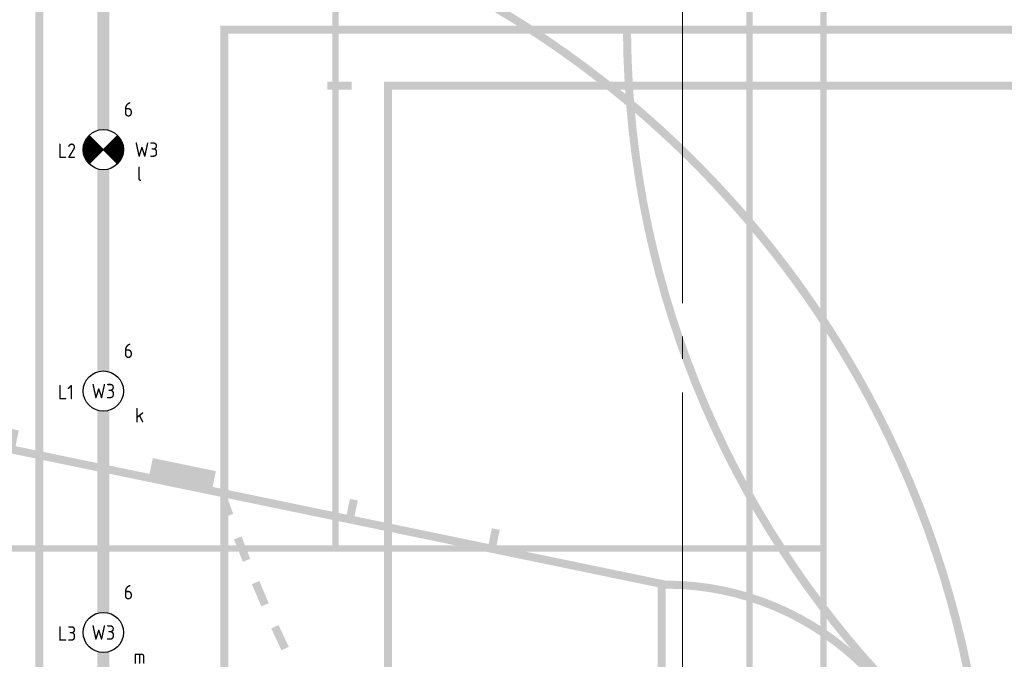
# Model space of a CAD drawing. Header units: millimetres. Extents: x -38031 to 123247, y -16330 to 129979.
# Tile 60 of 235: x -28086 to -21972, y 51760 to 55735. Entities that reach past the tile are written whole.
import ezdxf
from ezdxf.enums import TextEntityAlignment as Align

# ---------------------------------------------------------------- set-up
doc = ezdxf.new("R2010")
doc.units = ezdxf.units.MM
doc.header["$LTSCALE"] = 50
doc.linetypes.add('STYLE_11', pattern=[5, 3.88885498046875, -0.416717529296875, 0.2777862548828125, -0.4166412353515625])
for name, color, linetype in [('AL$1A---_ALGEMEEN', 8, 'Continuous'), ('AM$1A---_ARCERING', 8, 'Continuous'), ('BOUWKUNDIG', 8, 'Continuous')]:
    doc.layers.add(name, color=color, linetype=linetype)
doc.layers.add('Armaturen levering door W-aannemer', color=3, linetype='Continuous', plot=False)
doc.layers.add('Armaturen levering door W-aannemer--NV', color=7, linetype='Continuous', plot=False)
doc.layers.add('stramien', color=1, linetype='STYLE_11', lineweight=15)
doc.styles.add('BURO-018', font='iso.shx', dxfattribs={"height": 90})

# ---------------------------------------------------------------- blocks, each defined once
blk = doc.blocks.new('1115B6LL1500')
at = {"color": 0, "linetype": 'Continuous'}
blk.add_circle((0, 0), 2.5, dxfattribs=at)
at = {"color": 0}
for points in [[(-2.5, 0.75), (-15, 0.75), (-2.5, -0.75), (-15, -0.75)], [(2.5, 0.75), (15, 0.75), (2.5, -0.75), (15, -0.75)]]:
    blk.add_solid(points, dxfattribs=at)
at = {"color": 0, "linetype": 'Continuous', "style": 'BURO-018'}
for tag, p in [('E_GKAST', (0, 8)), ('E_GROEP', (0, 5)), ('E_SGROEP', (4.5, 5)), ('E_ARMCODE', (0, 0)), ('E_SLET', (4.5, -3))]:
    blk.add_attdef(tag, text='', height=1.8, dxfattribs=at).set_placement(p, align=Align.MIDDLE)
blk = doc.blocks.new('E00018')
at = {"color": 0, "linetype": 'Continuous'}
for p, q in [((-1.767766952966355, -1.767766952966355), (1.767766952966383, 1.767766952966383)), ((1.767766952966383, -1.767766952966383), (-1.767766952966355, 1.767766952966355))]:
    blk.add_line(p, q, dxfattribs=at)
at = {"color": 0, "linetype": 'Continuous', "const_width": 2.5}
for points in [[(-0.8838834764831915, 0.8838834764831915, -0.1989123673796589), (0, 1.25, -0.1989123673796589), (0.8838834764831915, 0.8838834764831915, -1)], [(-0.8838834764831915, -0.8838834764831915, 0.1989123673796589), (0, -1.25, 0.1989123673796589), (0.8838834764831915, -0.8838834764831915, 1)]]:
    blk.add_lwpolyline(points, format="xyb", dxfattribs=at)
blk = doc.blocks.new('1115B6LL1500-NO1')
at = {"color": 0, "linetype": 'Continuous'}
blk.add_circle((0, 0), 2.5, dxfattribs=at)
at = {"color": 0}
for points in [[(-2.5, 0.75), (-15, 0.75), (-2.5, -0.75), (-15, -0.75)], [(2.5, 0.75), (15, 0.75), (2.5, -0.75), (15, -0.75)]]:
    blk.add_solid(points, dxfattribs=at)
at = {"color": 0, "zscale": 100}
blk.add_blockref('E00018', (0, 0), dxfattribs=at)
at = {"color": 0, "linetype": 'Continuous', "style": 'BURO-018'}
for tag, p in [('E_GKAST', (0, 8)), ('E_GROEP', (0, 5)), ('E_SGROEP', (4.5, 5)), ('E_ARMCODE', (0, 0)), ('E_SLET', (4.5, -3))]:
    blk.add_attdef(tag, text='', height=1.8, dxfattribs=at).set_placement(p, align=Align.MIDDLE)
blk = doc.blocks.new('Group-17')
at = {"layer": 'AM$1A---_ARCERING', "linetype": 'Continuous', "lineweight": 0}
h = blk.add_hatch(color=256, dxfattribs=at)
h.paths.add_polyline_path([(-85535.99999999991, 28574.50000000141), (-79435.99999999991, 28574.50000000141), (-79435.99999999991, 15174.50000000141), (-85535.99999999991, 15174.50000000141)])
h.paths.add_polyline_path([(-85075.99999999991, 15934.50000000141), (-85495.99999999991, 15934.50000000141), (-85495.99999999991, 15214.50000000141), (-85075.99999999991, 15214.50000000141)])
h.paths.add_polyline_path([(-85035.99999999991, 15214.50000000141), (-82505.99999999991, 15214.50000000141), (-82505.99999999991, 15934.50000000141), (-85035.99999999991, 15934.50000000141)])
h.paths.add_polyline_path([(-79935.99999999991, 15934.50000000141), (-82465.99999999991, 15934.50000000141), (-82465.99999999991, 15214.50000000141), (-79935.99999999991, 15214.50000000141)])
h.paths.add_polyline_path([(-79895.99999999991, 15214.50000000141), (-79475.99999999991, 15214.50000000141), (-79475.99999999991, 15934.50000000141), (-79895.99999999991, 15934.50000000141)])
h.paths.add_polyline_path([(-79475.99999999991, 15974.50000000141), (-79475.99999999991, 19854.50000000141), (-79895.99999999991, 19854.50000000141), (-79895.99999999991, 15974.50000000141)])
h.paths.add_polyline_path([(-79935.99999999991, 15974.50000000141), (-79935.99999999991, 19854.50000000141), (-82465.99999999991, 19854.50000000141), (-82465.99999999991, 15974.50000000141)])
h.paths.add_polyline_path([(-85035.99999999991, 19854.50000000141), (-85035.99999999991, 15974.50000000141), (-82505.99999999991, 15974.50000000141), (-82505.99999999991, 19854.50000000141)])
h.paths.add_polyline_path([(-85495.99999999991, 19854.50000000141), (-85495.99999999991, 15974.50000000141), (-85075.99999999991, 15974.50000000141), (-85075.99999999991, 19854.50000000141)])
h.paths.add_polyline_path([(-85075.99999999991, 23854.50000000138), (-85495.99999999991, 23854.50000000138), (-85495.99999999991, 19894.50000000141), (-85075.99999999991, 19894.50000000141)])
h.paths.add_polyline_path([(-85035.99999999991, 19894.50000000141), (-79935.99999999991, 19894.50000000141), (-79935.99999999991, 23854.50000000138), (-85035.99999999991, 23854.50000000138)])
h.paths.add_polyline_path([(-79895.99999999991, 23854.50000000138), (-79895.99999999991, 19894.50000000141), (-79475.99999999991, 19894.50000000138), (-79475.99999999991, 23854.50000000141)])
h.paths.add_polyline_path([(-79475.99999999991, 27774.50000000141), (-79895.99999999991, 27774.50000000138), (-79895.99999999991, 23894.50000000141), (-79475.99999999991, 23894.50000000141)])
h.paths.add_polyline_path([(-79935.99999999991, 23894.50000000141), (-79935.99999999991, 27774.50000000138), (-82465.99999999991, 27774.50000000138), (-82465.99999999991, 23894.50000000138)])
h.paths.add_polyline_path([(-85035.99999999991, 23894.50000000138), (-82505.99999999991, 23894.50000000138), (-82505.99999999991, 27774.50000000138), (-85035.99999999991, 27774.50000000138)])
h.paths.add_polyline_path([(-85075.99999999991, 23894.50000000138), (-85075.99999999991, 27774.50000000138), (-85495.99999999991, 27774.50000000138), (-85495.99999999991, 23894.50000000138)])
h.paths.add_polyline_path([(-85075.99999999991, 27814.50000000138), (-85075.99999999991, 28534.50000000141), (-85495.99999999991, 28534.50000000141), (-85495.99999999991, 27814.50000000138)])
h.paths.add_polyline_path([(-85035.99999999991, 28534.50000000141), (-85035.99999999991, 27814.50000000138), (-82505.99999999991, 27814.50000000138), (-82505.99999999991, 28534.50000000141)])
h.paths.add_polyline_path([(-82465.99999999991, 27814.50000000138), (-79935.99999999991, 27814.50000000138), (-79935.99999999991, 28534.50000000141), (-82465.99999999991, 28534.50000000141)])
h.paths.add_polyline_path([(-79475.99999999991, 27814.50000000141), (-79475.99999999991, 28534.50000000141), (-79895.99999999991, 28534.50000000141), (-79895.99999999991, 27814.50000000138)])
h = blk.add_hatch(color=256, dxfattribs=at)
edge = h.paths.add_edge_path()
edge.add_line((-86235.99999999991, 15674.50000000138), (-86235.99999999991, 15624.50000000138))
edge.add_line((-86235.99999999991, 15624.50000000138), (-84660.99999999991, 15624.50000000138))
edge.add_arc((-84660.99999999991, 21874.50000000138), 6250, 270, 360)
edge.add_arc((-84660.99999999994, 21874.50000000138), 6250.000000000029, 0, 89.99999999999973)
edge.add_line((-84660.99999999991, 28124.50000000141), (-86235.99999999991, 28124.50000000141))
edge.add_line((-86235.99999999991, 28124.50000000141), (-86235.99999999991, 28074.50000000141))
edge.add_line((-86235.99999999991, 28074.50000000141), (-84661.30680000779, 28074.50000000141))
edge.add_arc((-84661.07801037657, 21876.30034202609), 6198.19966219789, 1.3896675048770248, 90.00211491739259, ccw=False)
edge.add_line((-78464.70136558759, 22026.61843269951), (-78461.011119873, 21874.50000000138))
edge.add_line((-78461.011119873, 21874.50000000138), (-78464.70136558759, 21722.38156730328))
edge.add_arc((-84661.07801037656, 21872.69965797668), 6198.199662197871, 269.9978850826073, 358.61033249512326, ccw=False)
edge.add_line((-84661.30680000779, 15674.50000000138), (-86235.99999999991, 15674.50000000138))
h = blk.add_hatch(color=256, dxfattribs=at)
h.paths.add_polyline_path([(-75350.99999999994, 27497.00000000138), (-75350.99999999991, 9497.000000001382), (-84350.99999999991, 9497.000000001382), (-84350.99999999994, 27497.00000000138)])
h.paths.add_polyline_path([(-84300.99999999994, 15497.00000000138), (-84300.99999999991, 9547.000000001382), (-75400.99999999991, 9547.000000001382), (-75400.99999999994, 15497.00000000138)])
h.paths.add_polyline_path([(-75400.99999999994, 18472.00000000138), (-84300.99999999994, 18472.00000000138), (-84300.99999999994, 15547.00000000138), (-75400.99999999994, 15547.00000000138)])
h.paths.add_polyline_path([(-75400.99999999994, 27447.00000000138), (-84300.99999999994, 27447.00000000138), (-84300.99999999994, 21497.00000000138), (-75400.99999999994, 21497.00000000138)])
h.paths.add_polyline_path([(-84300.99999999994, 18522.00000000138), (-75400.99999999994, 18522.00000000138), (-75400.99999999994, 21447.00000000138), (-84300.99999999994, 21447.00000000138)])
h = blk.add_hatch(color=256, dxfattribs=at)
edge = h.paths.add_edge_path()
edge.add_arc((-71700.99999999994, 27122.0000000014), 6000.000000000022, 270, 359.52252964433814, ccw=False)
edge.add_line((-71700.99999999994, 21122.00000000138), (-74700.99999999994, 21122.00000000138))
edge.add_arc((-74700.99999999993, 27122.00000000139), 6000.000000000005, 180.4774703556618, 269.9999999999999, ccw=False)
edge = h.paths.add_edge_path()
edge.add_arc((-74700.99999999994, 27122.00000000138), 5949.999999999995, 180.4814828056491, 270)
edge.add_line((-74700.99999999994, 21172.00000000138), (-71700.99999999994, 21172.00000000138))
edge.add_arc((-71700.99999999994, 27122.00000000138), 5949.999999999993, 270, 359.518517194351)
edge.add_line((-65751.21008774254, 27072.00000000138), (-80650.78991225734, 27072.00000000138))
h = blk.add_hatch(color=256, dxfattribs=at)
h.paths.add_polyline_path([(-64185.99999999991, 26774.50000000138), (-82185.99999999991, 26774.50000000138), (-82185.99999999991, 17774.50000000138), (-64185.99999999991, 17774.50000000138)])
h.paths.add_polyline_path([(-70185.99999999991, 17824.50000000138), (-70185.99999999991, 26724.50000000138), (-64235.99999999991, 26724.50000000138), (-64235.99999999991, 17824.50000000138)])
h.paths.add_polyline_path([(-82135.99999999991, 17824.50000000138), (-82135.99999999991, 26724.50000000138), (-76185.99999999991, 26724.50000000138), (-76185.99999999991, 17824.50000000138)])
h.paths.add_polyline_path([(-73160.99999999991, 17824.50000000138), (-73160.99999999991, 26724.50000000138), (-70235.99999999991, 26724.50000000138), (-70235.99999999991, 17824.50000000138)])
h.paths.add_polyline_path([(-76135.99999999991, 26724.50000000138), (-73210.99999999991, 26724.50000000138), (-73210.99999999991, 17824.50000000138), (-76135.99999999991, 17824.50000000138)])
h = blk.add_hatch(color=256, dxfattribs=at)
edge = h.paths.add_edge_path()
edge.add_line((-86235.99999999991, 18925.55924428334), (-86235.99999999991, 18874.50000000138))
edge.add_line((-86235.99999999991, 18874.50000000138), (-84522.30444436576, 19229.10899960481))
edge.add_line((-84522.30444436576, 19229.10899960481), (-84502.04107295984, 19131.18353928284))
edge.add_line((-84502.04107295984, 19131.18353928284), (-84453.07834279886, 19141.31522498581))
edge.add_line((-84453.07834279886, 19141.31522498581), (-84473.34171420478, 19239.24068530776))
edge.add_line((-84473.34171420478, 19239.24068530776), (-83640.97530146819, 19411.47934225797))
edge.add_line((-83640.97530146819, 19411.47934225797), (-83620.71193006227, 19313.55388193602))
edge.add_line((-83620.71193006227, 19313.55388193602), (-83229.01008877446, 19394.60736755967))
edge.add_line((-83229.01008877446, 19394.60736755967), (-83249.27346018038, 19492.53282788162))
edge.add_line((-83249.27346018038, 19492.53282788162), (-82416.90704744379, 19664.77148483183))
edge.add_line((-82416.90704744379, 19664.77148483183), (-82396.64367603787, 19566.84602450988))
edge.add_line((-82396.64367603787, 19566.84602450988), (-82347.6809458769, 19576.97771021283))
edge.add_line((-82347.6809458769, 19576.97771021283), (-82367.94431728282, 19674.9031705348))
edge.add_line((-82367.94431728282, 19674.9031705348), (-81535.57790454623, 19847.14182748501))
edge.add_line((-81535.57790454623, 19847.14182748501), (-81515.3145331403, 19749.21636716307))
edge.add_line((-81515.3145331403, 19749.21636716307), (-81466.35180297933, 19759.34805286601))
edge.add_line((-81466.35180297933, 19759.34805286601), (-81486.61517438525, 19857.27351318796))
edge.add_line((-81486.61517438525, 19857.27351318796), (-80435.99999999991, 20074.67361948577))
edge.add_arc((-80435.99999999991, 21849.67361948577), 1775, 270, 360)
edge.add_line((-78660.99999999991, 21849.67361948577), (-78660.99999999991, 21874.50000000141))
edge.add_line((-78660.99999999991, 21874.50000000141), (-78660.99999999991, 21899.32638051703))
edge.add_arc((-80435.99999999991, 21899.32638051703), 1775, 0, 90)
edge.add_line((-80435.99999999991, 23674.32638051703), (-81486.61517438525, 23891.72648681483))
edge.add_line((-81486.61517438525, 23891.72648681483), (-81466.35180297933, 23989.65194713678))
edge.add_line((-81466.35180297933, 23989.65194713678), (-81515.3145331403, 23999.78363283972))
edge.add_line((-81515.3145331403, 23999.78363283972), (-81535.57790454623, 23901.85817251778))
edge.add_line((-81535.57790454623, 23901.85817251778), (-82367.94431728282, 24074.09682946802))
edge.add_line((-82367.94431728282, 24074.09682946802), (-82347.6809458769, 24172.02228978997))
edge.add_line((-82347.6809458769, 24172.02228978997), (-82396.64367603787, 24182.15397549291))
edge.add_line((-82396.64367603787, 24182.15397549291), (-82416.90704744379, 24084.22851517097))
edge.add_line((-82416.90704744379, 24084.22851517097), (-83249.27346018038, 24256.46717212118))
edge.add_line((-83249.27346018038, 24256.46717212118), (-83229.01008877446, 24354.39263244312))
edge.add_line((-83229.01008877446, 24354.39263244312), (-83620.71193006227, 24435.44611806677))
edge.add_line((-83620.71193006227, 24435.44611806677), (-83640.97530146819, 24337.52065774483))
edge.add_line((-83640.97530146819, 24337.52065774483), (-84473.34171420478, 24509.75931469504))
edge.add_line((-84473.34171420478, 24509.75931469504), (-84453.07834279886, 24607.68477501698))
edge.add_line((-84453.07834279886, 24607.68477501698), (-84502.04107295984, 24617.81646071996))
edge.add_line((-84502.04107295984, 24617.81646071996), (-84522.30444436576, 24519.89100039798))
edge.add_line((-84522.30444436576, 24519.89100039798), (-86235.99999999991, 24874.50000000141))
edge.add_line((-86235.99999999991, 24874.50000000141), (-86235.99999999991, 24823.44075571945))
edge.add_line((-86235.99999999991, 24823.44075571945), (-80485.99999999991, 23633.61346054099))
edge.add_line((-80485.99999999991, 23633.61346054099), (-80485.99999999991, 21874.50000000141))
edge.add_line((-80485.99999999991, 21874.50000000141), (-80485.99999999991, 20115.3865394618))
edge.add_line((-80485.99999999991, 20115.3865394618), (-86235.99999999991, 18925.55924428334))
edge = h.paths.add_edge_path()
edge.add_arc((-80435.99999999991, 21849.67361948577), 1725, 270, 360, ccw=False)
edge.add_line((-80435.99999999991, 20124.67361948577), (-80435.99999999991, 20124.67858054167))
edge.add_line((-80435.99999999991, 20124.67858054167), (-80435.99999999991, 21874.50000000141))
edge.add_line((-80435.99999999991, 21874.50000000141), (-80435.99999999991, 23624.32141946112))
edge.add_line((-80435.99999999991, 23624.32141946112), (-80435.99999999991, 23624.32638051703))
edge.add_arc((-80435.99999999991, 21899.32638051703), 1725, 0, 90, ccw=False)
edge.add_line((-78710.99999999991, 21899.32638051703), (-78710.99999999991, 21874.50000000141))
edge.add_line((-78710.99999999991, 21874.50000000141), (-78710.99999999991, 21849.67361948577))
h = blk.add_hatch(color=256, dxfattribs=at)
edge = h.paths.add_edge_path()
edge.add_line((-83150.99999999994, 24077.83651868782), (-83121.25505229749, 24088.55231555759))
edge.add_arc((-74701.00000027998, 27121.99999990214), 8949.999999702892, 199.2421680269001, 199.8118618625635, ccw=False)
h = blk.add_hatch(color=256, dxfattribs=at)
edge = h.paths.add_edge_path()
edge.add_line((-83116.2814300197, 23930.91265341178), (-83069.52986651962, 23948.64091644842))
edge.add_arc((-74701.00000014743, 27121.99999994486), 8949.999999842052, 200.7668025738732, 201.7217432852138)
edge.add_line((-83015.48008911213, 23809.61100597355), (-83061.92969854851, 23791.10603952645))
edge.add_arc((-74700.99999996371, 27122.00000001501), 9000.000000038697, 200.7668025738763, 201.721743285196, ccw=False)
h = blk.add_hatch(color=256, dxfattribs=at)
edge = h.paths.add_edge_path()
edge.add_arc((-74701.00000008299, 27121.99999996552), 8949.999999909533, 202.6766839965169, 203.6316247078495, ccw=False)
edge.add_line((-82959.12073390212, 23671.50120355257), (-83005.25548660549, 23652.22467396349))
edge.add_arc((-74701.00000027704, 27121.99999988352), 8999.999999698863, 202.6766839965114, 203.6316247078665)
edge.add_line((-82946.27453702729, 23514.30713487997), (-82900.46745626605, 23534.34987301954))
h = blk.add_hatch(color=256, dxfattribs=at)
edge = h.paths.add_edge_path()
edge.add_arc((-74700.99999957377, 27122.00000020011), 9000.000000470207, 204.586565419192, 205.5415061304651, ccw=False)
edge.add_line((-82885.00323341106, 23377.39173270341), (-82839.53654878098, 23398.19511196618))
edge.add_arc((-74701.00000015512, 27121.99999992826), 8949.99999982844, 204.5865654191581, 205.5415061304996)
edge.add_line((-82776.34493669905, 23263.07474115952), (-82821.45859556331, 23241.51649949))
at = {"layer": 'AL$1A---_ALGEMEEN', "color": 0}
for points in [[(-83200.99999999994, 7122.000000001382), (-83200.99999999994, 27122.00000000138), (-83150.99999999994, 7122.000000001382), (-83150.99999999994, 27122.00000000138)], [(-83150.99999999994, 27072.00000000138), (-83150.99999999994, 27122.00000000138), (-63250.99999999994, 27072.00000000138), (-63250.99999999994, 27122.00000000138)], [(-82535.99999999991, 26724.50000000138), (-82385.99999999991, 26724.50000000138), (-82535.99999999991, 26774.50000000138), (-82385.99999999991, 26774.50000000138)]]:
    blk.add_solid(points, dxfattribs=at)
blk = doc.blocks.new('Group-57')
at = {"layer": 'AM$1A---_ARCERING', "linetype": 'Continuous', "lineweight": 0}
h = blk.add_hatch(color=256, dxfattribs=at)
h.paths.add_polyline_path([(-85535.99999999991, 28574.50000000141), (-79435.99999999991, 28574.50000000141), (-79435.99999999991, 15174.50000000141), (-85535.99999999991, 15174.50000000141)])
h.paths.add_polyline_path([(-85075.99999999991, 15934.50000000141), (-85495.99999999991, 15934.50000000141), (-85495.99999999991, 15214.50000000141), (-85075.99999999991, 15214.50000000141)])
h.paths.add_polyline_path([(-85035.99999999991, 15214.50000000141), (-82505.99999999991, 15214.50000000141), (-82505.99999999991, 15934.50000000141), (-85035.99999999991, 15934.50000000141)])
h.paths.add_polyline_path([(-79935.99999999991, 15934.50000000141), (-82465.99999999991, 15934.50000000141), (-82465.99999999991, 15214.50000000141), (-79935.99999999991, 15214.50000000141)])
h.paths.add_polyline_path([(-79895.99999999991, 15214.50000000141), (-79475.99999999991, 15214.50000000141), (-79475.99999999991, 15934.50000000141), (-79895.99999999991, 15934.50000000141)])
h.paths.add_polyline_path([(-79475.99999999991, 15974.50000000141), (-79475.99999999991, 19854.50000000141), (-79895.99999999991, 19854.50000000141), (-79895.99999999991, 15974.50000000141)])
h.paths.add_polyline_path([(-79935.99999999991, 15974.50000000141), (-79935.99999999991, 19854.50000000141), (-82465.99999999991, 19854.50000000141), (-82465.99999999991, 15974.50000000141)])
h.paths.add_polyline_path([(-85035.99999999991, 19854.50000000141), (-85035.99999999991, 15974.50000000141), (-82505.99999999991, 15974.50000000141), (-82505.99999999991, 19854.50000000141)])
h.paths.add_polyline_path([(-85495.99999999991, 19854.50000000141), (-85495.99999999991, 15974.50000000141), (-85075.99999999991, 15974.50000000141), (-85075.99999999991, 19854.50000000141)])
h.paths.add_polyline_path([(-85075.99999999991, 23854.50000000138), (-85495.99999999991, 23854.50000000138), (-85495.99999999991, 19894.50000000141), (-85075.99999999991, 19894.50000000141)])
h.paths.add_polyline_path([(-85035.99999999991, 19894.50000000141), (-79935.99999999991, 19894.50000000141), (-79935.99999999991, 23854.50000000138), (-85035.99999999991, 23854.50000000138)])
h.paths.add_polyline_path([(-79895.99999999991, 23854.50000000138), (-79895.99999999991, 19894.50000000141), (-79475.99999999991, 19894.50000000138), (-79475.99999999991, 23854.50000000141)])
h.paths.add_polyline_path([(-79475.99999999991, 27774.50000000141), (-79895.99999999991, 27774.50000000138), (-79895.99999999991, 23894.50000000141), (-79475.99999999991, 23894.50000000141)])
h.paths.add_polyline_path([(-79935.99999999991, 23894.50000000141), (-79935.99999999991, 27774.50000000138), (-82465.99999999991, 27774.50000000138), (-82465.99999999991, 23894.50000000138)])
h.paths.add_polyline_path([(-85035.99999999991, 23894.50000000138), (-82505.99999999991, 23894.50000000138), (-82505.99999999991, 27774.50000000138), (-85035.99999999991, 27774.50000000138)])
h.paths.add_polyline_path([(-85075.99999999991, 23894.50000000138), (-85075.99999999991, 27774.50000000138), (-85495.99999999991, 27774.50000000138), (-85495.99999999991, 23894.50000000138)])
h.paths.add_polyline_path([(-85075.99999999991, 27814.50000000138), (-85075.99999999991, 28534.50000000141), (-85495.99999999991, 28534.50000000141), (-85495.99999999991, 27814.50000000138)])
h.paths.add_polyline_path([(-85035.99999999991, 28534.50000000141), (-85035.99999999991, 27814.50000000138), (-82505.99999999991, 27814.50000000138), (-82505.99999999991, 28534.50000000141)])
h.paths.add_polyline_path([(-82465.99999999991, 27814.50000000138), (-79935.99999999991, 27814.50000000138), (-79935.99999999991, 28534.50000000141), (-82465.99999999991, 28534.50000000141)])
h.paths.add_polyline_path([(-79475.99999999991, 27814.50000000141), (-79475.99999999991, 28534.50000000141), (-79895.99999999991, 28534.50000000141), (-79895.99999999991, 27814.50000000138)])
h = blk.add_hatch(color=256, dxfattribs=at)
edge = h.paths.add_edge_path()
edge.add_line((-86235.99999999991, 15674.50000000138), (-86235.99999999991, 15624.50000000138))
edge.add_line((-86235.99999999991, 15624.50000000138), (-84660.99999999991, 15624.50000000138))
edge.add_arc((-84660.99999999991, 21874.50000000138), 6250, 270, 360)
edge.add_arc((-84660.99999999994, 21874.50000000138), 6250.000000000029, 0, 89.99999999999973)
edge.add_line((-84660.99999999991, 28124.50000000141), (-86235.99999999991, 28124.50000000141))
edge.add_line((-86235.99999999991, 28124.50000000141), (-86235.99999999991, 28074.50000000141))
edge.add_line((-86235.99999999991, 28074.50000000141), (-84661.30680000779, 28074.50000000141))
edge.add_arc((-84661.07801037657, 21876.30034202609), 6198.19966219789, 1.3896675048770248, 90.00211491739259, ccw=False)
edge.add_line((-78464.70136558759, 22026.61843269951), (-78461.011119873, 21874.50000000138))
edge.add_line((-78461.011119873, 21874.50000000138), (-78464.70136558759, 21722.38156730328))
edge.add_arc((-84661.07801037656, 21872.69965797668), 6198.199662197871, 269.9978850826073, 358.61033249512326, ccw=False)
edge.add_line((-84661.30680000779, 15674.50000000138), (-86235.99999999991, 15674.50000000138))
h = blk.add_hatch(color=256, dxfattribs=at)
h.paths.add_polyline_path([(-75350.99999999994, 27497.00000000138), (-75350.99999999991, 9497.000000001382), (-84350.99999999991, 9497.000000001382), (-84350.99999999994, 27497.00000000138)])
h.paths.add_polyline_path([(-84300.99999999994, 15497.00000000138), (-84300.99999999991, 9547.000000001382), (-75400.99999999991, 9547.000000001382), (-75400.99999999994, 15497.00000000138)])
h.paths.add_polyline_path([(-75400.99999999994, 18472.00000000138), (-84300.99999999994, 18472.00000000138), (-84300.99999999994, 15547.00000000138), (-75400.99999999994, 15547.00000000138)])
h.paths.add_polyline_path([(-75400.99999999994, 27447.00000000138), (-84300.99999999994, 27447.00000000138), (-84300.99999999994, 21497.00000000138), (-75400.99999999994, 21497.00000000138)])
h.paths.add_polyline_path([(-84300.99999999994, 18522.00000000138), (-75400.99999999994, 18522.00000000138), (-75400.99999999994, 21447.00000000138), (-84300.99999999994, 21447.00000000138)])
h = blk.add_hatch(color=256, dxfattribs=at)
edge = h.paths.add_edge_path()
edge.add_arc((-71700.99999999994, 27122.0000000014), 6000.000000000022, 270, 359.52252964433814, ccw=False)
edge.add_line((-71700.99999999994, 21122.00000000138), (-74700.99999999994, 21122.00000000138))
edge.add_arc((-74700.99999999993, 27122.00000000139), 6000.000000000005, 180.4774703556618, 269.9999999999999, ccw=False)
edge = h.paths.add_edge_path()
edge.add_arc((-74700.99999999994, 27122.00000000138), 5949.999999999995, 180.4814828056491, 270)
edge.add_line((-74700.99999999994, 21172.00000000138), (-71700.99999999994, 21172.00000000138))
edge.add_arc((-71700.99999999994, 27122.00000000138), 5949.999999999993, 270, 359.518517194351)
edge.add_line((-65751.21008774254, 27072.00000000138), (-80650.78991225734, 27072.00000000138))
h = blk.add_hatch(color=256, dxfattribs=at)
h.paths.add_polyline_path([(-64185.99999999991, 26774.50000000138), (-82185.99999999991, 26774.50000000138), (-82185.99999999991, 17774.50000000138), (-64185.99999999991, 17774.50000000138)])
h.paths.add_polyline_path([(-70185.99999999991, 17824.50000000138), (-70185.99999999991, 26724.50000000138), (-64235.99999999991, 26724.50000000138), (-64235.99999999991, 17824.50000000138)])
h.paths.add_polyline_path([(-82135.99999999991, 17824.50000000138), (-82135.99999999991, 26724.50000000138), (-76185.99999999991, 26724.50000000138), (-76185.99999999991, 17824.50000000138)])
h.paths.add_polyline_path([(-73160.99999999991, 17824.50000000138), (-73160.99999999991, 26724.50000000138), (-70235.99999999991, 26724.50000000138), (-70235.99999999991, 17824.50000000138)])
h.paths.add_polyline_path([(-76135.99999999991, 26724.50000000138), (-73210.99999999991, 26724.50000000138), (-73210.99999999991, 17824.50000000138), (-76135.99999999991, 17824.50000000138)])
h = blk.add_hatch(color=256, dxfattribs=at)
edge = h.paths.add_edge_path()
edge.add_line((-86235.99999999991, 18925.55924428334), (-86235.99999999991, 18874.50000000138))
edge.add_line((-86235.99999999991, 18874.50000000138), (-84522.30444436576, 19229.10899960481))
edge.add_line((-84522.30444436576, 19229.10899960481), (-84502.04107295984, 19131.18353928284))
edge.add_line((-84502.04107295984, 19131.18353928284), (-84453.07834279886, 19141.31522498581))
edge.add_line((-84453.07834279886, 19141.31522498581), (-84473.34171420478, 19239.24068530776))
edge.add_line((-84473.34171420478, 19239.24068530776), (-83640.97530146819, 19411.47934225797))
edge.add_line((-83640.97530146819, 19411.47934225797), (-83620.71193006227, 19313.55388193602))
edge.add_line((-83620.71193006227, 19313.55388193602), (-83229.01008877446, 19394.60736755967))
edge.add_line((-83229.01008877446, 19394.60736755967), (-83249.27346018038, 19492.53282788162))
edge.add_line((-83249.27346018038, 19492.53282788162), (-82416.90704744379, 19664.77148483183))
edge.add_line((-82416.90704744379, 19664.77148483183), (-82396.64367603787, 19566.84602450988))
edge.add_line((-82396.64367603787, 19566.84602450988), (-82347.6809458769, 19576.97771021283))
edge.add_line((-82347.6809458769, 19576.97771021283), (-82367.94431728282, 19674.9031705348))
edge.add_line((-82367.94431728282, 19674.9031705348), (-81535.57790454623, 19847.14182748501))
edge.add_line((-81535.57790454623, 19847.14182748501), (-81515.3145331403, 19749.21636716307))
edge.add_line((-81515.3145331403, 19749.21636716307), (-81466.35180297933, 19759.34805286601))
edge.add_line((-81466.35180297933, 19759.34805286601), (-81486.61517438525, 19857.27351318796))
edge.add_line((-81486.61517438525, 19857.27351318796), (-80435.99999999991, 20074.67361948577))
edge.add_arc((-80435.99999999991, 21849.67361948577), 1775, 270, 360)
edge.add_line((-78660.99999999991, 21849.67361948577), (-78660.99999999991, 21874.50000000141))
edge.add_line((-78660.99999999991, 21874.50000000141), (-78660.99999999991, 21899.32638051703))
edge.add_arc((-80435.99999999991, 21899.32638051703), 1775, 0, 90)
edge.add_line((-80435.99999999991, 23674.32638051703), (-81486.61517438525, 23891.72648681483))
edge.add_line((-81486.61517438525, 23891.72648681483), (-81466.35180297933, 23989.65194713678))
edge.add_line((-81466.35180297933, 23989.65194713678), (-81515.3145331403, 23999.78363283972))
edge.add_line((-81515.3145331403, 23999.78363283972), (-81535.57790454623, 23901.85817251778))
edge.add_line((-81535.57790454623, 23901.85817251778), (-82367.94431728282, 24074.09682946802))
edge.add_line((-82367.94431728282, 24074.09682946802), (-82347.6809458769, 24172.02228978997))
edge.add_line((-82347.6809458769, 24172.02228978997), (-82396.64367603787, 24182.15397549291))
edge.add_line((-82396.64367603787, 24182.15397549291), (-82416.90704744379, 24084.22851517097))
edge.add_line((-82416.90704744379, 24084.22851517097), (-83249.27346018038, 24256.46717212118))
edge.add_line((-83249.27346018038, 24256.46717212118), (-83229.01008877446, 24354.39263244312))
edge.add_line((-83229.01008877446, 24354.39263244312), (-83620.71193006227, 24435.44611806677))
edge.add_line((-83620.71193006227, 24435.44611806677), (-83640.97530146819, 24337.52065774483))
edge.add_line((-83640.97530146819, 24337.52065774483), (-84473.34171420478, 24509.75931469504))
edge.add_line((-84473.34171420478, 24509.75931469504), (-84453.07834279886, 24607.68477501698))
edge.add_line((-84453.07834279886, 24607.68477501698), (-84502.04107295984, 24617.81646071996))
edge.add_line((-84502.04107295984, 24617.81646071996), (-84522.30444436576, 24519.89100039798))
edge.add_line((-84522.30444436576, 24519.89100039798), (-86235.99999999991, 24874.50000000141))
edge.add_line((-86235.99999999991, 24874.50000000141), (-86235.99999999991, 24823.44075571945))
edge.add_line((-86235.99999999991, 24823.44075571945), (-80485.99999999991, 23633.61346054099))
edge.add_line((-80485.99999999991, 23633.61346054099), (-80485.99999999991, 21874.50000000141))
edge.add_line((-80485.99999999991, 21874.50000000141), (-80485.99999999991, 20115.3865394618))
edge.add_line((-80485.99999999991, 20115.3865394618), (-86235.99999999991, 18925.55924428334))
edge = h.paths.add_edge_path()
edge.add_arc((-80435.99999999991, 21849.67361948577), 1725, 270, 360, ccw=False)
edge.add_line((-80435.99999999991, 20124.67361948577), (-80435.99999999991, 20124.67858054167))
edge.add_line((-80435.99999999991, 20124.67858054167), (-80435.99999999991, 21874.50000000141))
edge.add_line((-80435.99999999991, 21874.50000000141), (-80435.99999999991, 23624.32141946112))
edge.add_line((-80435.99999999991, 23624.32141946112), (-80435.99999999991, 23624.32638051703))
edge.add_arc((-80435.99999999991, 21899.32638051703), 1725, 0, 90, ccw=False)
edge.add_line((-78710.99999999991, 21899.32638051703), (-78710.99999999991, 21874.50000000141))
edge.add_line((-78710.99999999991, 21874.50000000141), (-78710.99999999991, 21849.67361948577))
h = blk.add_hatch(color=256, dxfattribs=at)
edge = h.paths.add_edge_path()
edge.add_line((-83150.99999999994, 24077.83651868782), (-83121.25505229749, 24088.55231555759))
edge.add_arc((-74701.00000027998, 27121.99999990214), 8949.999999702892, 199.2421680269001, 199.8118618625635, ccw=False)
h = blk.add_hatch(color=256, dxfattribs=at)
edge = h.paths.add_edge_path()
edge.add_line((-83116.2814300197, 23930.91265341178), (-83069.52986651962, 23948.64091644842))
edge.add_arc((-74701.00000014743, 27121.99999994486), 8949.999999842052, 200.7668025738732, 201.7217432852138)
edge.add_line((-83015.48008911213, 23809.61100597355), (-83061.92969854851, 23791.10603952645))
edge.add_arc((-74700.99999996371, 27122.00000001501), 9000.000000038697, 200.7668025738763, 201.721743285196, ccw=False)
h = blk.add_hatch(color=256, dxfattribs=at)
edge = h.paths.add_edge_path()
edge.add_arc((-74701.00000008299, 27121.99999996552), 8949.999999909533, 202.6766839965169, 203.6316247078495, ccw=False)
edge.add_line((-82959.12073390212, 23671.50120355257), (-83005.25548660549, 23652.22467396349))
edge.add_arc((-74701.00000027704, 27121.99999988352), 8999.999999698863, 202.6766839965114, 203.6316247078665)
edge.add_line((-82946.27453702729, 23514.30713487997), (-82900.46745626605, 23534.34987301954))
h = blk.add_hatch(color=256, dxfattribs=at)
edge = h.paths.add_edge_path()
edge.add_arc((-74700.99999957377, 27122.00000020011), 9000.000000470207, 204.586565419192, 205.5415061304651, ccw=False)
edge.add_line((-82885.00323341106, 23377.39173270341), (-82839.53654878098, 23398.19511196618))
edge.add_arc((-74701.00000015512, 27121.99999992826), 8949.99999982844, 204.5865654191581, 205.5415061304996)
edge.add_line((-82776.34493669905, 23263.07474115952), (-82821.45859556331, 23241.51649949))
at = {"layer": 'AL$1A---_ALGEMEEN', "color": 0}
for points in [[(-83200.99999999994, 7122.000000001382), (-83200.99999999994, 27122.00000000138), (-83150.99999999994, 7122.000000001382), (-83150.99999999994, 27122.00000000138)], [(-83150.99999999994, 27072.00000000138), (-83150.99999999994, 27122.00000000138), (-63250.99999999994, 27072.00000000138), (-63250.99999999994, 27122.00000000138)], [(-82535.99999999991, 26724.50000000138), (-82385.99999999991, 26724.50000000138), (-82535.99999999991, 26774.50000000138), (-82385.99999999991, 26774.50000000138)]]:
    blk.add_solid(points, dxfattribs=at)
blk = doc.blocks.new('200254 W 210 11-06-2007')
at = {"layer": 'stramien', "ltscale": 10}
blk.add_line((-60169.03075223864, -11013.55463656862), (-60169.03075223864, 36216.44536343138), dxfattribs=at)
at = {"layer": 'AL$1A---_ALGEMEEN'}
for name in ['Group-17', 'Group-57']:
    blk.add_blockref(name, (20161.96924776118, 3587.445363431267), dxfattribs=at)

msp = doc.modelspace()

# ---------------------------------------------------------------- block references
at = {"layer": 'BOUWKUNDIG'}
msp.add_blockref('200254 W 210 11-06-2007', (36199.03075223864, 24987.56249990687), dxfattribs=at)

# ---------------------------------------------------------------- next in the draw order: block references
at = {"layer": 'Armaturen levering door W-aannemer'}
ref = msp.add_blockref('1115B6LL1500', (-27566.93061927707, 56427.15389057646), dxfattribs=dict(at, xscale=50.00000000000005, yscale=50, zscale=50, rotation=90.00000250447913))
ref.add_attrib('E_ARMCODE', 'W3', dxfattribs={"layer": '0', "color": 1, "linetype": 'Continuous', "height": 90, "style": 'BURO-018'}).set_placement((-27566.93061927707, 56427.15389057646), align=Align.MIDDLE)
ref.add_attrib('E_SLET', 'm', dxfattribs={"layer": '0', "color": 1, "linetype": 'Continuous', "height": 90, "style": 'BURO-018'}).set_placement((-27341.93061927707, 56277.15389057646), align=Align.MIDDLE)
ref.add_attrib('E_GROEP', '6', dxfattribs={"layer": '0', "color": 1, "linetype": 'Continuous', "height": 90, "style": 'BURO-018'}).set_placement((-27411.13988070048, 56677.15389057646), align=Align.MIDDLE)
ref = msp.add_blockref('1115B6LL1500', (-27566.9304881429, 53427.15389057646), dxfattribs=dict(at, xscale=50.00000000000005, yscale=50, zscale=50, rotation=90.00000250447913))
ref.add_attrib('E_ARMCODE', 'W3', dxfattribs={"layer": '0', "color": 1, "linetype": 'Continuous', "height": 90, "style": 'BURO-018'}).set_placement((-27566.9304881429, 53427.15389057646), align=Align.MIDDLE)
ref.add_attrib('E_SLET', 'k', dxfattribs={"layer": '0', "color": 1, "linetype": 'Continuous', "height": 90, "style": 'BURO-018'}).set_placement((-27341.9304881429, 53277.15389057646), align=Align.MIDDLE)
ref.add_attrib('E_GROEP', '6', dxfattribs={"layer": '0', "color": 1, "linetype": 'Continuous', "height": 90, "style": 'BURO-018'}).set_placement((-27411.13974956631, 53677.15389057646), align=Align.MIDDLE)
ref = msp.add_blockref('1115B6LL1500', (-27566.93042257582, 51927.15389057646), dxfattribs=dict(at, xscale=50.00000000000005, yscale=50, zscale=50, rotation=90.00000250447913))
ref.add_attrib('E_ARMCODE', 'W3', dxfattribs={"layer": '0', "color": 1, "linetype": 'Continuous', "height": 90, "style": 'BURO-018'}).set_placement((-27566.93042257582, 51927.15389057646), align=Align.MIDDLE)
ref.add_attrib('E_SLET', 'm', dxfattribs={"layer": '0', "color": 1, "linetype": 'Continuous', "height": 90, "style": 'BURO-018'}).set_placement((-27341.93042257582, 51777.15389057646), align=Align.MIDDLE)
ref.add_attrib('E_GROEP', '6', dxfattribs={"layer": '0', "color": 1, "linetype": 'Continuous', "height": 90, "style": 'BURO-018'}).set_placement((-27411.13968399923, 52177.15389057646), align=Align.MIDDLE)
at = {"layer": 'Armaturen levering door W-aannemer--NV'}
ref = msp.add_blockref('1115B6LL1500-NO1', (-27566.93055370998, 54927.15389057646), dxfattribs=dict(at, xscale=50.00000000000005, yscale=50, zscale=50, rotation=90.00000250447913))
ref.add_attrib('E_ARMCODE', 'W3', dxfattribs={"layer": '0', "color": 1, "linetype": 'Continuous', "height": 90, "style": 'BURO-018'}).set_placement((-27298.70528776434, 54927.15389057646), align=Align.MIDDLE)
ref.add_attrib('E_SLET', 'l', dxfattribs={"layer": '0', "color": 1, "linetype": 'Continuous', "height": 90, "style": 'BURO-018'}).set_placement((-27341.93055370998, 54777.15389057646), align=Align.MIDDLE)
ref.add_attrib('E_GROEP', '6', dxfattribs={"layer": '0', "color": 1, "linetype": 'Continuous', "height": 90, "style": 'BURO-018'}).set_placement((-27411.13981513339, 55177.15389057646), align=Align.MIDDLE)

# ---------------------------------------------------------------- next in the draw order: texts
at = {"layer": 'Armaturen levering door W-aannemer', "style": 'BURO-018'}
for s, p in [('L2', (-27849.40195447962, 54875.66626873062)), ('L1', (-27849.40188891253, 53375.66626873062)), ('L3', (-27849.40182334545, 51875.66626873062))]:
    msp.add_text(s, height=90, dxfattribs=at).set_placement(p)

doc.saveas('drawing.dxf')
